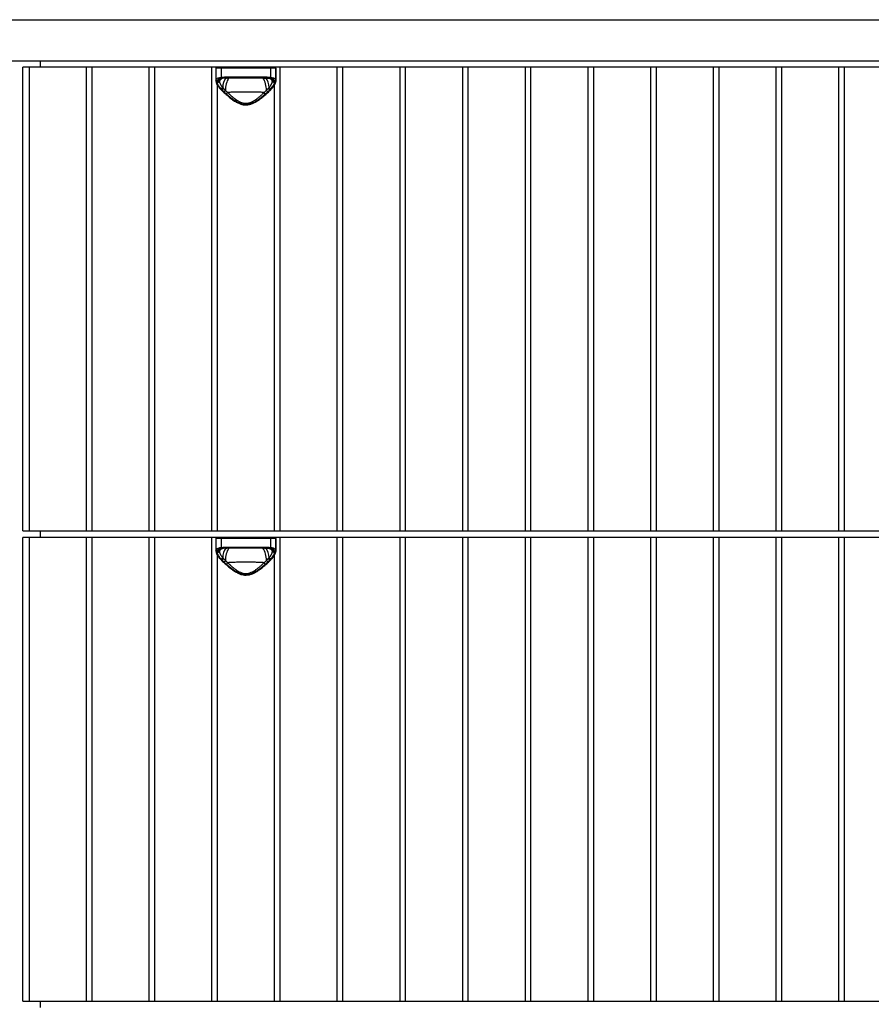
# Model space of a CAD drawing. Header units: inches. Extents: x 2094 to 2277, y 468 to 540.
# Tile 5 of 8: x 2125 to 2141, y 486 to 504. Entities that reach past the tile are written whole.
import ezdxf

# ---------------------------------------------------------------- set-up
doc = ezdxf.new("R2010")
doc.units = ezdxf.units.IN
doc.header["$MEASUREMENT"] = 0

# ---------------------------------------------------------------- blocks, each defined once
blk = doc.blocks.new('Murmur 6 Drawer Dresser_Front')
at = {"linetype": 'Continuous', "lineweight": 25}
for p, q in [((-9.804, 35.434), (52.326, 35.434)), ((-9.804, 34.686), (52.326, 34.686)), ((21.635, 34.686), (21.635, 34.568)), ((21.321, 26.117), (21.321, 34.568)), ((52.326, 34.568), (21.321, 34.568)), ((21.439, 26.117), (21.439, 34.568)), ((22.475, 34.568), (22.475, 26.117)), ((22.582, 26.117), (22.582, 34.568)), ((23.619, 34.568), (23.619, 26.117)), ((23.726, 26.117), (23.726, 34.568)), ((24.762, 34.568), (24.762, 26.117)), ((24.842, 34.549), (24.842, 34.32)), ((25.933, 34.549), (24.842, 34.549)), ((24.843, 34.332), (24.843, 34.549)), ((24.935, 34.549), (24.935, 34.384)), ((25.84, 34.384), (25.84, 34.549)), ((25.932, 34.549), (25.932, 34.332)), ((25.933, 34.32), (25.933, 34.549)), ((26.013, 26.117), (26.013, 34.568)), ((27.049, 34.568), (27.049, 26.117)), ((27.157, 26.117), (27.157, 34.568)), ((28.193, 34.568), (28.193, 26.117)), ((28.3, 26.117), (28.3, 34.568)), ((29.337, 34.568), (29.337, 26.117)), ((29.444, 26.117), (29.444, 34.568)), ((30.48, 34.568), (30.48, 26.117)), ((30.587, 26.117), (30.587, 34.568)), ((31.624, 34.568), (31.624, 26.117)), ((31.731, 26.117), (31.731, 34.568)), ((32.767, 34.568), (32.767, 26.117)), ((32.874, 26.117), (32.874, 34.568)), ((33.911, 34.568), (33.911, 26.117)), ((34.018, 26.117), (34.018, 34.568)), ((35.055, 34.568), (35.055, 26.117)), ((35.162, 26.117), (35.162, 34.568)), ((36.198, 34.568), (36.198, 26.117)), ((36.305, 26.117), (36.305, 34.568)), ((24.941, 34.363), (24.909, 34.339)), ((24.928, 34.358), (24.909, 34.339)), ((24.949, 34.365), (24.957, 34.366)), ((25.031, 34.37), (25.047, 34.371)), ((25.07, 34.391), (25.705, 34.391)), ((25.695, 34.371), (25.08, 34.371)), ((25.728, 34.371), (25.812, 34.366)), ((25.812, 34.367), (25.824, 34.365)), ((25.819, 34.366), (25.826, 34.365)), ((25.867, 34.339), (25.834, 34.363)), ((25.867, 34.339), (25.847, 34.358)), ((24.869, 26.117), (24.869, 34.24)), ((24.936, 34.156), (24.935, 34.156)), ((25.84, 34.156), (25.84, 34.156)), ((25.906, 34.24), (25.906, 26.117)), ((21.321, 26.117), (52.326, 26.117)), ((21.635, 26.117), (21.635, 25.998)), ((21.321, 17.547), (21.321, 25.998)), ((52.326, 25.998), (21.321, 25.998)), ((21.439, 17.547), (21.439, 25.998)), ((22.475, 25.998), (22.475, 17.547)), ((22.582, 17.547), (22.582, 25.998)), ((23.619, 25.998), (23.619, 17.547)), ((23.726, 17.547), (23.726, 25.998)), ((24.762, 25.998), (24.762, 17.547)), ((24.842, 25.979), (24.842, 25.75)), ((25.933, 25.979), (24.842, 25.979)), ((24.843, 25.762), (24.843, 25.979)), ((24.935, 25.979), (24.935, 25.814)), ((25.84, 25.814), (25.84, 25.979)), ((25.932, 25.979), (25.932, 25.762)), ((25.933, 25.75), (25.933, 25.979)), ((26.013, 17.547), (26.013, 25.998)), ((27.049, 25.998), (27.049, 17.547)), ((27.157, 17.547), (27.157, 25.998)), ((28.193, 25.998), (28.193, 17.547)), ((28.3, 17.547), (28.3, 25.998)), ((29.337, 25.998), (29.337, 17.547)), ((29.444, 17.547), (29.444, 25.998)), ((30.48, 25.998), (30.48, 17.547)), ((30.587, 17.547), (30.587, 25.998)), ((31.624, 25.998), (31.624, 17.547)), ((31.731, 17.547), (31.731, 25.998)), ((32.767, 25.998), (32.767, 17.547)), ((32.874, 17.547), (32.874, 25.998)), ((33.911, 25.998), (33.911, 17.547)), ((34.018, 17.547), (34.018, 25.998)), ((35.055, 25.998), (35.055, 17.547)), ((35.162, 17.547), (35.162, 25.998)), ((36.198, 25.998), (36.198, 17.547)), ((36.305, 17.547), (36.305, 25.998)), ((24.869, 17.547), (24.869, 25.67)), ((24.941, 25.793), (24.909, 25.77)), ((24.928, 25.788), (24.909, 25.77)), ((24.949, 25.795), (24.957, 25.796)), ((25.031, 25.8), (25.047, 25.801)), ((25.07, 25.821), (25.705, 25.821)), ((25.695, 25.802), (25.08, 25.802)), ((25.728, 25.801), (25.812, 25.796)), ((25.812, 25.797), (25.824, 25.795)), ((25.819, 25.796), (25.826, 25.795)), ((25.867, 25.77), (25.834, 25.793)), ((25.867, 25.77), (25.847, 25.788)), ((25.906, 25.671), (25.906, 17.547)), ((24.936, 25.586), (24.935, 25.586)), ((25.84, 25.586), (25.84, 25.586)), ((21.321, 17.547), (52.326, 17.547)), ((21.635, 17.547), (21.635, 17.429))]:
    blk.add_line(p, q, dxfattribs=at)
at = {"linetype": 'Continuous', "lineweight": 25, "flags": 128}
for points in [[(25.07, 34.391), (25.07, 34.387), (25.071, 34.384), (25.072, 34.38), (25.073, 34.377), (25.074, 34.375), (25.076, 34.373), (25.078, 34.372), (25.08, 34.371)], [(25.705, 34.391), (25.705, 34.387), (25.705, 34.384), (25.704, 34.38), (25.702, 34.377), (25.701, 34.375), (25.699, 34.373), (25.697, 34.372), (25.695, 34.371)], [(25.07, 25.821), (25.07, 25.817), (25.071, 25.814), (25.072, 25.81), (25.073, 25.807), (25.074, 25.805), (25.076, 25.803), (25.078, 25.802), (25.08, 25.802)], [(25.705, 25.821), (25.705, 25.817), (25.705, 25.814), (25.704, 25.81), (25.702, 25.807), (25.701, 25.805), (25.699, 25.803), (25.697, 25.802), (25.695, 25.802)]]:
    blk.add_lwpolyline(points, dxfattribs=at)
at = {"linetype": 'Continuous', "lineweight": 25}
for centre, radius, start, end in [((24.862, 34.549), 0.0197, 90, 180), ((24.863, 34.549), 0.0197, 90.0513, 180.0512), ((24.952, 34.551), 0.0176, 100.5434, 187.6171), ((25.823, 34.551), 0.0176, 352.3829, 79.4566), ((25.912, 34.549), 0.0197, 359.9488, 89.9487), ((25.913, 34.549), 0.0197, 0, 90), ((24.863, 34.334), 0.0195, 183.6773, 270.5461), ((24.861, 34.309), 0.0182, 181.4217, 274.6777), ((25.092, 34.175), 0.237, 125.3578, 142.1045), ((24.954, 34.384), 0.0197, 178.2445, 254.0511), ((25.267, 34.193), 0.303, 143.5326, 179.1941), ((25.382, 34.165), 0.368, 145.4309, 182.796), ((25.393, 34.165), 0.368, 357.2017, 34.5687), ((25.518, 34.196), 0.293, 0.2324, 38.17), ((25.682, 34.175), 0.238, 37.9135, 52.9713), ((25.821, 34.384), 0.0197, 285.9489, 1.7555), ((25.913, 34.334), 0.0195, 269.4539, 356.3227), ((25.914, 34.309), 0.0182, 265.3223, 358.5783), ((24.942, 34.166), 0.0125, 236.9525, 302.7419), ((25.833, 34.167), 0.0126, 237.4126, 301.7921), ((24.862, 25.979), 0.0197, 90, 180), ((24.863, 25.979), 0.0197, 90.0513, 180.0512), ((24.952, 25.981), 0.0176, 100.5434, 187.6171), ((25.823, 25.981), 0.0176, 352.3829, 79.4566), ((25.912, 25.979), 0.0197, 359.9488, 89.9487), ((25.913, 25.979), 0.0197, 0, 90), ((24.863, 25.764), 0.0195, 183.6773, 270.5461), ((24.861, 25.739), 0.0182, 181.4217, 274.6777), ((25.092, 25.606), 0.237, 125.3578, 142.1045), ((24.954, 25.814), 0.0197, 178.2445, 254.0511), ((25.267, 25.623), 0.303, 143.5326, 179.1941), ((25.382, 25.595), 0.368, 145.4309, 182.796), ((25.393, 25.595), 0.368, 357.2017, 34.5687), ((25.518, 25.626), 0.293, 0.2324, 38.17), ((25.682, 25.605), 0.238, 37.9135, 52.9713), ((25.821, 25.814), 0.0197, 285.9489, 1.7555), ((25.913, 25.764), 0.0195, 269.4539, 356.3227), ((25.914, 25.739), 0.0182, 265.3223, 358.5783), ((24.942, 25.597), 0.0125, 236.9525, 302.7419), ((25.833, 25.597), 0.0126, 237.4126, 301.7921)]:
    blk.add_arc(centre, radius, start, end, dxfattribs=at)
for points in [[(24.843, 34.308), (24.842, 34.317), (24.842, 34.325), (24.843, 34.332)], [(24.863, 34.314), (24.862, 34.311), (24.862, 34.307), (24.862, 34.304)], [(24.862, 34.304), (24.862, 34.3), (24.862, 34.295), (24.863, 34.291)], [(24.866, 34.325), (24.864, 34.321), (24.863, 34.318), (24.863, 34.314)], [(24.909, 34.339), (24.907, 34.336), (24.907, 34.333), (24.906, 34.33)], [(24.935, 34.384), (24.975, 34.39), (25.02, 34.391), (25.07, 34.391)], [(24.952, 34.365), (24.951, 34.365), (24.95, 34.365), (24.949, 34.365)], [(25.08, 34.371), (25.033, 34.371), (24.99, 34.37), (24.952, 34.365)], [(25.824, 34.365), (25.785, 34.37), (25.743, 34.371), (25.695, 34.371)], [(25.705, 34.391), (25.755, 34.391), (25.8, 34.39), (25.84, 34.384)], [(25.826, 34.365), (25.825, 34.365), (25.824, 34.365), (25.824, 34.365)], [(25.869, 34.33), (25.869, 34.333), (25.868, 34.336), (25.867, 34.339)], [(25.912, 34.314), (25.912, 34.318), (25.911, 34.321), (25.909, 34.325)], [(25.913, 34.304), (25.913, 34.307), (25.913, 34.311), (25.912, 34.314)], [(25.912, 34.291), (25.913, 34.295), (25.913, 34.3), (25.913, 34.304)], [(25.932, 34.332), (25.933, 34.325), (25.933, 34.317), (25.932, 34.308)], [(24.934, 34.172), (24.945, 34.179), (24.955, 34.187), (24.964, 34.197)], [(24.934, 34.172), (24.939, 34.166), (24.944, 34.161), (24.949, 34.156)], [(24.949, 34.156), (24.96, 34.163), (24.971, 34.172), (24.979, 34.182)], [(24.949, 34.156), (24.961, 34.144), (24.974, 34.132), (24.987, 34.12)], [(24.987, 34.12), (24.997, 34.128), (25.007, 34.137), (25.014, 34.147)], [(24.987, 34.12), (25.002, 34.106), (25.018, 34.092), (25.034, 34.077)], [(25.034, 34.077), (25.042, 34.087), (25.05, 34.097), (25.055, 34.107)], [(25.741, 34.077), (25.733, 34.087), (25.726, 34.097), (25.72, 34.107)], [(25.741, 34.077), (25.757, 34.092), (25.773, 34.106), (25.788, 34.12)], [(25.788, 34.12), (25.778, 34.128), (25.768, 34.137), (25.761, 34.147)], [(25.788, 34.12), (25.801, 34.132), (25.814, 34.144), (25.826, 34.156)], [(25.796, 34.182), (25.804, 34.172), (25.815, 34.163), (25.826, 34.156)], [(25.811, 34.197), (25.82, 34.187), (25.83, 34.179), (25.841, 34.172)], [(25.826, 34.156), (25.831, 34.161), (25.837, 34.166), (25.841, 34.172)], [(24.843, 25.738), (24.842, 25.747), (24.842, 25.755), (24.843, 25.762)], [(24.863, 25.744), (24.862, 25.741), (24.862, 25.737), (24.862, 25.734)], [(24.862, 25.734), (24.862, 25.73), (24.862, 25.725), (24.863, 25.721)], [(24.866, 25.755), (24.864, 25.752), (24.863, 25.748), (24.863, 25.744)], [(24.909, 25.77), (24.907, 25.767), (24.907, 25.763), (24.906, 25.76)], [(24.935, 25.814), (24.975, 25.82), (25.02, 25.821), (25.07, 25.821)], [(24.952, 25.795), (24.951, 25.795), (24.95, 25.795), (24.949, 25.795)], [(25.08, 25.802), (25.033, 25.802), (24.99, 25.8), (24.952, 25.795)], [(25.824, 25.795), (25.785, 25.8), (25.743, 25.802), (25.695, 25.802)], [(25.705, 25.821), (25.755, 25.821), (25.8, 25.82), (25.84, 25.814)], [(25.826, 25.795), (25.825, 25.795), (25.824, 25.795), (25.824, 25.795)], [(25.869, 25.76), (25.869, 25.763), (25.868, 25.767), (25.867, 25.77)], [(25.912, 25.744), (25.912, 25.748), (25.911, 25.752), (25.909, 25.755)], [(25.913, 25.734), (25.913, 25.737), (25.913, 25.741), (25.912, 25.744)], [(25.912, 25.721), (25.913, 25.725), (25.913, 25.73), (25.913, 25.734)], [(25.932, 25.762), (25.933, 25.755), (25.933, 25.747), (25.932, 25.738)], [(24.934, 25.602), (24.945, 25.609), (24.955, 25.618), (24.964, 25.627)], [(24.934, 25.602), (24.939, 25.596), (24.944, 25.591), (24.949, 25.586)], [(24.949, 25.586), (24.96, 25.593), (24.971, 25.602), (24.979, 25.612)], [(24.949, 25.586), (24.961, 25.574), (24.974, 25.562), (24.987, 25.55)], [(24.987, 25.55), (24.997, 25.558), (25.007, 25.567), (25.014, 25.577)], [(24.987, 25.55), (25.002, 25.536), (25.018, 25.522), (25.034, 25.507)], [(25.034, 25.507), (25.042, 25.517), (25.05, 25.527), (25.055, 25.537)], [(25.741, 25.507), (25.733, 25.517), (25.726, 25.527), (25.72, 25.537)], [(25.741, 25.507), (25.757, 25.522), (25.773, 25.536), (25.788, 25.55)], [(25.788, 25.55), (25.778, 25.558), (25.768, 25.567), (25.761, 25.577)], [(25.788, 25.55), (25.801, 25.562), (25.814, 25.574), (25.826, 25.586)], [(25.796, 25.612), (25.804, 25.602), (25.815, 25.593), (25.826, 25.586)], [(25.811, 25.627), (25.82, 25.618), (25.83, 25.609), (25.841, 25.602)], [(25.826, 25.586), (25.831, 25.591), (25.837, 25.596), (25.841, 25.602)]]:
    blk.add_open_spline(points, degree=3, dxfattribs=at)
for points, knots in [([(24.843, 34.332), (24.844, 34.34), (24.847, 34.346), (24.854, 34.355), (24.856, 34.357), (24.862, 34.362), (24.866, 34.365), (24.877, 34.371), (24.887, 34.374), (24.908, 34.38), (24.921, 34.383), (24.935, 34.384)], [0, 0, 0, 0, 0.25, 0.25, 0.375, 0.375, 0.5, 0.5, 0.75, 0.75, 1, 1, 1, 1]), ([(24.845, 34.301), (24.846, 34.297), (24.847, 34.282), (24.86, 34.253), (24.885, 34.213), (24.912, 34.179), (24.931, 34.161), (24.936, 34.156)], [0, 0, 0, 0, 0.090266, 0.341179, 0.619123, 0.912206, 1, 1, 1, 1]), ([(24.862, 34.304), (24.87, 34.305), (24.878, 34.307), (24.892, 34.313), (24.899, 34.317), (24.905, 34.321)], [0, 0, 0, 0, 0.5, 0.5, 1, 1, 1, 1]), ([(24.863, 34.314), (24.871, 34.315), (24.878, 34.317), (24.893, 34.322), (24.9, 34.326), (24.906, 34.33)], [0, 0, 0, 0, 0.5, 0.5, 1, 1, 1, 1]), ([(24.863, 34.291), (24.87, 34.292), (24.878, 34.294), (24.892, 34.301), (24.899, 34.305), (24.905, 34.309)], [0, 0, 0, 0, 0.5, 0.5, 1, 1, 1, 1]), ([(24.863, 34.291), (24.864, 34.282), (24.866, 34.273), (24.874, 34.254), (24.879, 34.244), (24.897, 34.214), (24.914, 34.193), (24.934, 34.172)], [0, 0, 0, 0, 0.25, 0.25, 0.5, 0.5, 1, 1, 1, 1]), ([(24.949, 34.365), (24.938, 34.363), (24.927, 34.361), (24.909, 34.357), (24.901, 34.354), (24.887, 34.348), (24.881, 34.344), (24.872, 34.335), (24.868, 34.33), (24.866, 34.325)], [0, 0, 0, 0, 0.25, 0.25, 0.5, 0.5, 0.75, 0.75, 1, 1, 1, 1]), ([(24.909, 34.339), (24.902, 34.335), (24.895, 34.332), (24.881, 34.327), (24.873, 34.326), (24.866, 34.325)], [0, 0, 0, 0, 0.5, 0.5, 1, 1, 1, 1]), ([(24.906, 34.33), (24.906, 34.329), (24.905, 34.326), (24.905, 34.323), (24.905, 34.321)], [0, 0, 0, 0, 0.500711, 1, 1, 1, 1]), ([(24.905, 34.321), (24.905, 34.32), (24.905, 34.317), (24.905, 34.313), (24.905, 34.31), (24.905, 34.309)], [0, 0, 0, 0, 0.3362584, 0.669308, 1, 1, 1, 1]), ([(24.905, 34.309), (24.905, 34.307), (24.905, 34.304), (24.906, 34.299), (24.907, 34.294), (24.909, 34.288), (24.911, 34.282), (24.913, 34.276), (24.916, 34.27), (24.919, 34.264), (24.923, 34.255), (24.93, 34.243), (24.939, 34.23), (24.948, 34.218), (24.955, 34.207), (24.961, 34.2), (24.964, 34.197)], [0, 0, 0, 0, 0.051698, 0.104309, 0.157789, 0.21216, 0.267479, 0.323834, 0.381334, 0.440107, 0.500308, 0.616495, 0.750531, 0.831989, 0.91478, 1, 1, 1, 1]), ([(24.926, 34.359), (24.93, 34.36), (24.936, 34.363), (24.953, 34.365), (24.961, 34.366)], [0, 0, 0, 0, 0.488595, 1, 1, 1, 1]), ([(25.811, 34.197), (25.813, 34.199), (25.817, 34.204), (25.825, 34.214), (25.835, 34.228), (25.845, 34.243), (25.853, 34.257), (25.859, 34.269), (25.864, 34.28), (25.867, 34.291), (25.869, 34.3), (25.87, 34.306), (25.87, 34.309)], [0, 0, 0, 0, 0.045115, 0.125248, 0.250657, 0.386181, 0.502854, 0.609308, 0.711663, 0.810632, 0.9067, 1, 1, 1, 1]), ([(25.814, 34.366), (25.822, 34.365), (25.839, 34.363), (25.846, 34.36), (25.849, 34.359)], [0, 0, 0, 0, 0.509787, 1, 1, 1, 1]), ([(25.909, 34.325), (25.907, 34.33), (25.903, 34.335), (25.894, 34.344), (25.888, 34.348), (25.867, 34.357), (25.849, 34.362), (25.826, 34.365)], [0, 0, 0, 0, 0.25, 0.25, 0.5, 0.5, 1, 1, 1, 1]), ([(25.839, 34.156), (25.847, 34.164), (25.87, 34.186), (25.898, 34.224), (25.921, 34.265), (25.931, 34.292), (25.931, 34.304), (25.931, 34.306)], [0, 0, 0, 0, 0.149467, 0.435469, 0.723503, 0.970738, 1, 1, 1, 1]), ([(25.84, 34.384), (25.854, 34.383), (25.867, 34.38), (25.883, 34.376), (25.888, 34.374), (25.897, 34.371), (25.902, 34.369), (25.913, 34.362), (25.919, 34.357), (25.928, 34.346), (25.931, 34.34), (25.932, 34.332)], [0, 0, 0, 0, 0.25, 0.25, 0.375, 0.375, 0.5, 0.5, 0.75, 0.75, 1, 1, 1, 1]), ([(25.841, 34.172), (25.852, 34.182), (25.861, 34.193), (25.877, 34.214), (25.884, 34.225), (25.903, 34.255), (25.91, 34.274), (25.912, 34.291)], [0, 0, 0, 0, 0.25, 0.25, 0.5, 0.5, 1, 1, 1, 1]), ([(25.909, 34.325), (25.902, 34.326), (25.894, 34.327), (25.88, 34.332), (25.873, 34.335), (25.867, 34.339)], [0, 0, 0, 0, 0.5, 0.5, 1, 1, 1, 1]), ([(25.87, 34.321), (25.87, 34.323), (25.87, 34.326), (25.869, 34.329), (25.869, 34.33)], [0, 0, 0, 0, 0.497284, 1, 1, 1, 1]), ([(25.869, 34.33), (25.875, 34.326), (25.882, 34.322), (25.897, 34.317), (25.905, 34.315), (25.912, 34.314)], [0, 0, 0, 0, 0.5, 0.5, 1, 1, 1, 1]), ([(25.87, 34.309), (25.87, 34.311), (25.871, 34.315), (25.87, 34.319), (25.87, 34.321)], [0, 0, 0, 0, 0.496775, 1, 1, 1, 1]), ([(25.87, 34.321), (25.876, 34.317), (25.883, 34.313), (25.898, 34.307), (25.905, 34.305), (25.913, 34.304)], [0, 0, 0, 0, 0.5, 0.5, 1, 1, 1, 1]), ([(25.87, 34.309), (25.876, 34.305), (25.883, 34.301), (25.897, 34.294), (25.905, 34.292), (25.912, 34.291)], [0, 0, 0, 0, 0.5, 0.5, 1, 1, 1, 1]), ([(24.935, 34.156), (24.954, 34.138), (24.993, 34.1), (25.058, 34.042), (25.126, 33.987), (25.192, 33.943), (25.253, 33.91), (25.309, 33.889), (25.366, 33.879), (25.423, 33.881), (25.48, 33.894), (25.535, 33.916), (25.592, 33.949), (25.654, 33.991), (25.719, 34.043), (25.783, 34.101), (25.821, 34.138), (25.84, 34.156)], [0, 0, 0, 0, 0.081505, 0.171046, 0.251975, 0.324057, 0.382853, 0.433586, 0.481019, 0.531459, 0.579224, 0.629669, 0.686694, 0.753154, 0.830942, 0.919527, 1, 1, 1, 1]), ([(24.964, 34.197), (24.967, 34.194), (24.972, 34.19), (24.977, 34.184), (24.979, 34.182)], [0, 0, 0, 0, 0.504016, 1, 1, 1, 1]), ([(24.979, 34.182), (24.982, 34.179), (24.988, 34.173), (24.997, 34.164), (25.006, 34.155), (25.012, 34.149), (25.014, 34.147)], [0, 0, 0, 0, 0.2708122, 0.5276191, 0.7706537, 1, 1, 1, 1]), ([(25.014, 34.147), (25.016, 34.144), (25.02, 34.139), (25.027, 34.132), (25.035, 34.125), (25.044, 34.116), (25.052, 34.11), (25.055, 34.107)], [0, 0, 0, 0, 0.172628, 0.339188, 0.4998, 0.74967, 1, 1, 1, 1]), ([(25.72, 34.107), (25.696, 34.109), (25.67, 34.11), (25.631, 34.111), (25.617, 34.112), (25.59, 34.112), (25.576, 34.113), (25.505, 34.114), (25.447, 34.115), (25.373, 34.115), (25.358, 34.115), (25.329, 34.115), (25.314, 34.115), (25.27, 34.114), (25.242, 34.114), (25.2, 34.113), (25.186, 34.112), (25.158, 34.112), (25.144, 34.111), (25.105, 34.11), (25.08, 34.109), (25.055, 34.107)], [0, 0, 0, 0, 0.125, 0.125, 0.1875, 0.1875, 0.25, 0.25, 0.5, 0.5, 0.5625, 0.5625, 0.625, 0.625, 0.75, 0.75, 0.8125, 0.8125, 0.875, 0.875, 1, 1, 1, 1]), ([(25.055, 34.107), (25.059, 34.103), (25.067, 34.096), (25.077, 34.087), (25.084, 34.08), (25.095, 34.07), (25.108, 34.057), (25.133, 34.036), (25.164, 34.01), (25.203, 33.98), (25.245, 33.952), (25.29, 33.93), (25.338, 33.914), (25.388, 33.908), (25.438, 33.914), (25.486, 33.93), (25.53, 33.953), (25.572, 33.98), (25.612, 34.01), (25.643, 34.036), (25.667, 34.058), (25.683, 34.073), (25.701, 34.089), (25.713, 34.1), (25.72, 34.107)], [0, 0, 0, 0, 0.02271, 0.041008, 0.054893, 0.064365, 0.098338, 0.128136, 0.191387, 0.254313, 0.317112, 0.378893, 0.440157, 0.500523, 0.561122, 0.621635, 0.683567, 0.746187, 0.809495, 0.872965, 0.902641, 0.936408, 0.959277, 1, 1, 1, 1]), ([(25.72, 34.107), (25.722, 34.109), (25.728, 34.113), (25.735, 34.119), (25.743, 34.127), (25.752, 34.136), (25.758, 34.143), (25.761, 34.147)], [0, 0, 0, 0, 0.166526, 0.332954, 0.499407, 0.742788, 1, 1, 1, 1]), ([(25.761, 34.147), (25.764, 34.149), (25.769, 34.155), (25.778, 34.164), (25.787, 34.173), (25.793, 34.179), (25.796, 34.182)], [0, 0, 0, 0, 0.226978, 0.469236, 0.726836, 1, 1, 1, 1]), ([(25.796, 34.182), (25.798, 34.184), (25.803, 34.19), (25.809, 34.194), (25.811, 34.197)], [0, 0, 0, 0, 0.495977, 1, 1, 1, 1]), ([(25.034, 34.077), (25.058, 34.057), (25.083, 34.036), (25.135, 33.996), (25.162, 33.976), (25.206, 33.95), (25.221, 33.941), (25.252, 33.925), (25.268, 33.918), (25.292, 33.909), (25.301, 33.906), (25.318, 33.901), (25.326, 33.899), (25.353, 33.894), (25.37, 33.892), (25.397, 33.892), (25.406, 33.893), (25.424, 33.894), (25.433, 33.896), (25.458, 33.901), (25.475, 33.906), (25.508, 33.918), (25.524, 33.925), (25.555, 33.941), (25.57, 33.95), (25.599, 33.968), (25.613, 33.977), (25.641, 33.997), (25.654, 34.006), (25.693, 34.037), (25.717, 34.057), (25.741, 34.077)], [0, 0, 0, 0, 0.125, 0.125, 0.25, 0.25, 0.3125, 0.3125, 0.375, 0.375, 0.40625, 0.40625, 0.4375, 0.4375, 0.5, 0.5, 0.53125, 0.53125, 0.5625, 0.5625, 0.625, 0.625, 0.6875, 0.6875, 0.75, 0.75, 0.8125, 0.8125, 0.875, 0.875, 1, 1, 1, 1]), ([(24.843, 25.762), (24.844, 25.77), (24.847, 25.776), (24.854, 25.785), (24.856, 25.787), (24.862, 25.792), (24.866, 25.795), (24.877, 25.801), (24.887, 25.805), (24.908, 25.81), (24.921, 25.813), (24.935, 25.814)], [0, 0, 0, 0, 0.25, 0.25, 0.375, 0.375, 0.5, 0.5, 0.75, 0.75, 1, 1, 1, 1]), ([(24.845, 25.731), (24.846, 25.727), (24.847, 25.712), (24.86, 25.683), (24.885, 25.643), (24.912, 25.61), (24.931, 25.591), (24.936, 25.587)], [0, 0, 0, 0, 0.090266, 0.341179, 0.619123, 0.912206, 1, 1, 1, 1]), ([(24.862, 25.734), (24.87, 25.735), (24.878, 25.737), (24.892, 25.743), (24.899, 25.747), (24.905, 25.751)], [0, 0, 0, 0, 0.5, 0.5, 1, 1, 1, 1]), ([(24.863, 25.744), (24.871, 25.745), (24.878, 25.747), (24.893, 25.752), (24.9, 25.756), (24.906, 25.76)], [0, 0, 0, 0, 0.5, 0.5, 1, 1, 1, 1]), ([(24.863, 25.721), (24.87, 25.722), (24.878, 25.724), (24.892, 25.731), (24.899, 25.735), (24.905, 25.739)], [0, 0, 0, 0, 0.5, 0.5, 1, 1, 1, 1]), ([(24.863, 25.721), (24.864, 25.712), (24.866, 25.703), (24.874, 25.684), (24.879, 25.675), (24.897, 25.644), (24.914, 25.623), (24.934, 25.602)], [0, 0, 0, 0, 0.25, 0.25, 0.5, 0.5, 1, 1, 1, 1]), ([(24.949, 25.795), (24.938, 25.793), (24.927, 25.792), (24.909, 25.787), (24.901, 25.784), (24.887, 25.778), (24.881, 25.774), (24.872, 25.765), (24.868, 25.76), (24.866, 25.755)], [0, 0, 0, 0, 0.25, 0.25, 0.5, 0.5, 0.75, 0.75, 1, 1, 1, 1]), ([(24.909, 25.77), (24.902, 25.766), (24.895, 25.762), (24.881, 25.757), (24.873, 25.756), (24.866, 25.755)], [0, 0, 0, 0, 0.5, 0.5, 1, 1, 1, 1]), ([(24.906, 25.76), (24.906, 25.759), (24.905, 25.756), (24.905, 25.753), (24.905, 25.751)], [0, 0, 0, 0, 0.500711, 1, 1, 1, 1]), ([(24.905, 25.751), (24.905, 25.75), (24.905, 25.747), (24.905, 25.743), (24.905, 25.741), (24.905, 25.739)], [0, 0, 0, 0, 0.336258, 0.669308, 1, 1, 1, 1]), ([(24.905, 25.739), (24.905, 25.738), (24.905, 25.734), (24.906, 25.729), (24.907, 25.724), (24.909, 25.718), (24.911, 25.713), (24.913, 25.707), (24.916, 25.7), (24.919, 25.694), (24.923, 25.685), (24.93, 25.673), (24.939, 25.66), (24.948, 25.648), (24.955, 25.638), (24.961, 25.631), (24.964, 25.627)], [0, 0, 0, 0, 0.051698, 0.104309, 0.157789, 0.21216, 0.267479, 0.323834, 0.381334, 0.440107, 0.500308, 0.616495, 0.750531, 0.831989, 0.91478, 1, 1, 1, 1]), ([(24.926, 25.789), (24.93, 25.79), (24.936, 25.793), (24.953, 25.795), (24.961, 25.796)], [0, 0, 0, 0, 0.488595, 1, 1, 1, 1]), ([(25.811, 25.627), (25.813, 25.629), (25.817, 25.634), (25.825, 25.644), (25.835, 25.658), (25.845, 25.673), (25.853, 25.687), (25.859, 25.699), (25.864, 25.71), (25.867, 25.721), (25.869, 25.73), (25.87, 25.736), (25.87, 25.739)], [0, 0, 0, 0, 0.045115, 0.125248, 0.250657, 0.386181, 0.502854, 0.609308, 0.711663, 0.810632, 0.9067, 1, 1, 1, 1]), ([(25.814, 25.796), (25.822, 25.795), (25.839, 25.793), (25.846, 25.79), (25.849, 25.789)], [0, 0, 0, 0, 0.509787, 1, 1, 1, 1]), ([(25.909, 25.755), (25.907, 25.76), (25.903, 25.765), (25.894, 25.774), (25.888, 25.778), (25.867, 25.788), (25.849, 25.792), (25.826, 25.795)], [0, 0, 0, 0, 0.25, 0.25, 0.5, 0.5, 1, 1, 1, 1]), ([(25.839, 25.587), (25.847, 25.594), (25.87, 25.616), (25.898, 25.654), (25.921, 25.695), (25.931, 25.722), (25.931, 25.734), (25.931, 25.736)], [0, 0, 0, 0, 0.149467, 0.4354685, 0.7235033, 0.9707379, 1, 1, 1, 1]), ([(25.84, 25.814), (25.854, 25.813), (25.867, 25.81), (25.883, 25.806), (25.888, 25.804), (25.897, 25.801), (25.902, 25.799), (25.913, 25.793), (25.919, 25.788), (25.928, 25.776), (25.931, 25.77), (25.932, 25.762)], [0, 0, 0, 0, 0.25, 0.25, 0.375, 0.375, 0.5, 0.5, 0.75, 0.75, 1, 1, 1, 1]), ([(25.841, 25.602), (25.852, 25.612), (25.861, 25.623), (25.877, 25.644), (25.884, 25.655), (25.903, 25.685), (25.91, 25.704), (25.912, 25.721)], [0, 0, 0, 0, 0.25, 0.25, 0.5, 0.5, 1, 1, 1, 1]), ([(25.909, 25.755), (25.902, 25.756), (25.894, 25.757), (25.88, 25.762), (25.873, 25.766), (25.867, 25.77)], [0, 0, 0, 0, 0.5, 0.5, 1, 1, 1, 1]), ([(25.87, 25.751), (25.87, 25.753), (25.87, 25.756), (25.869, 25.759), (25.869, 25.76)], [0, 0, 0, 0, 0.497284, 1, 1, 1, 1]), ([(25.869, 25.76), (25.875, 25.756), (25.882, 25.752), (25.897, 25.747), (25.905, 25.745), (25.912, 25.744)], [0, 0, 0, 0, 0.5, 0.5, 1, 1, 1, 1]), ([(25.87, 25.739), (25.87, 25.741), (25.871, 25.745), (25.87, 25.749), (25.87, 25.751)], [0, 0, 0, 0, 0.496775, 1, 1, 1, 1]), ([(25.87, 25.751), (25.876, 25.747), (25.883, 25.743), (25.898, 25.737), (25.905, 25.735), (25.913, 25.734)], [0, 0, 0, 0, 0.5, 0.5, 1, 1, 1, 1]), ([(25.87, 25.739), (25.876, 25.735), (25.883, 25.731), (25.897, 25.724), (25.905, 25.722), (25.912, 25.721)], [0, 0, 0, 0, 0.5, 0.5, 1, 1, 1, 1]), ([(24.935, 25.586), (24.954, 25.568), (24.993, 25.53), (25.058, 25.472), (25.126, 25.417), (25.192, 25.373), (25.253, 25.34), (25.309, 25.319), (25.366, 25.309), (25.423, 25.311), (25.48, 25.324), (25.535, 25.346), (25.592, 25.379), (25.654, 25.421), (25.719, 25.473), (25.783, 25.531), (25.821, 25.568), (25.84, 25.586)], [0, 0, 0, 0, 0.081505, 0.171046, 0.251975, 0.324057, 0.382853, 0.433586, 0.481019, 0.531459, 0.579224, 0.629669, 0.686694, 0.753154, 0.830942, 0.919527, 1, 1, 1, 1]), ([(24.964, 25.627), (24.967, 25.625), (24.972, 25.62), (24.977, 25.615), (24.979, 25.612)], [0, 0, 0, 0, 0.504016, 1, 1, 1, 1]), ([(24.979, 25.612), (24.982, 25.609), (24.988, 25.603), (24.997, 25.594), (25.006, 25.585), (25.012, 25.579), (25.014, 25.577)], [0, 0, 0, 0, 0.270812, 0.527619, 0.770654, 1, 1, 1, 1]), ([(25.014, 25.577), (25.016, 25.574), (25.02, 25.569), (25.027, 25.563), (25.035, 25.555), (25.044, 25.546), (25.052, 25.54), (25.055, 25.537)], [0, 0, 0, 0, 0.1726282, 0.3391875, 0.4998004, 0.7496695, 1, 1, 1, 1]), ([(25.034, 25.507), (25.058, 25.487), (25.083, 25.466), (25.135, 25.426), (25.162, 25.407), (25.206, 25.38), (25.221, 25.371), (25.252, 25.355), (25.268, 25.348), (25.292, 25.339), (25.301, 25.336), (25.318, 25.331), (25.326, 25.329), (25.353, 25.324), (25.37, 25.322), (25.397, 25.322), (25.406, 25.323), (25.424, 25.325), (25.433, 25.326), (25.458, 25.331), (25.475, 25.336), (25.508, 25.348), (25.524, 25.355), (25.555, 25.371), (25.57, 25.38), (25.599, 25.398), (25.613, 25.407), (25.641, 25.427), (25.654, 25.437), (25.693, 25.467), (25.717, 25.487), (25.741, 25.507)], [0, 0, 0, 0, 0.125, 0.125, 0.25, 0.25, 0.3125, 0.3125, 0.375, 0.375, 0.40625, 0.40625, 0.4375, 0.4375, 0.5, 0.5, 0.53125, 0.53125, 0.5625, 0.5625, 0.625, 0.625, 0.6875, 0.6875, 0.75, 0.75, 0.8125, 0.8125, 0.875, 0.875, 1, 1, 1, 1]), ([(25.72, 25.537), (25.696, 25.539), (25.67, 25.54), (25.631, 25.541), (25.617, 25.542), (25.59, 25.542), (25.576, 25.543), (25.505, 25.544), (25.447, 25.545), (25.373, 25.545), (25.358, 25.545), (25.329, 25.545), (25.314, 25.545), (25.27, 25.544), (25.242, 25.544), (25.2, 25.543), (25.186, 25.542), (25.158, 25.542), (25.144, 25.541), (25.105, 25.54), (25.08, 25.539), (25.055, 25.537)], [0, 0, 0, 0, 0.125, 0.125, 0.1875, 0.1875, 0.25, 0.25, 0.5, 0.5, 0.5625, 0.5625, 0.625, 0.625, 0.75, 0.75, 0.8125, 0.8125, 0.875, 0.875, 1, 1, 1, 1]), ([(25.055, 25.537), (25.059, 25.533), (25.067, 25.526), (25.077, 25.517), (25.084, 25.51), (25.095, 25.5), (25.108, 25.487), (25.133, 25.466), (25.164, 25.44), (25.203, 25.41), (25.245, 25.383), (25.29, 25.36), (25.338, 25.344), (25.388, 25.338), (25.438, 25.344), (25.486, 25.36), (25.53, 25.383), (25.572, 25.41), (25.612, 25.44), (25.643, 25.466), (25.667, 25.488), (25.683, 25.503), (25.701, 25.519), (25.713, 25.53), (25.72, 25.537)], [0, 0, 0, 0, 0.02271, 0.041008, 0.054893, 0.064365, 0.098338, 0.128136, 0.191387, 0.254313, 0.317112, 0.378893, 0.440157, 0.500523, 0.561122, 0.621635, 0.683567, 0.746187, 0.809495, 0.872965, 0.902641, 0.936408, 0.959277, 1, 1, 1, 1]), ([(25.72, 25.537), (25.722, 25.539), (25.728, 25.543), (25.735, 25.549), (25.743, 25.557), (25.752, 25.566), (25.758, 25.573), (25.761, 25.577)], [0, 0, 0, 0, 0.166526, 0.332954, 0.499407, 0.742788, 1, 1, 1, 1]), ([(25.761, 25.577), (25.764, 25.579), (25.769, 25.585), (25.778, 25.594), (25.787, 25.603), (25.793, 25.609), (25.796, 25.612)], [0, 0, 0, 0, 0.2269775, 0.4692356, 0.7268358, 1, 1, 1, 1]), ([(25.796, 25.612), (25.798, 25.615), (25.803, 25.62), (25.809, 25.625), (25.811, 25.627)], [0, 0, 0, 0, 0.495977, 1, 1, 1, 1])]:
    blk.add_open_spline(points, degree=3, knots=knots, dxfattribs=at)

msp = doc.modelspace()

# ---------------------------------------------------------------- block references
msp.add_blockref('Murmur 6 Drawer Dresser_Front', (2103.752, 468.377))

doc.saveas('drawing.dxf')
